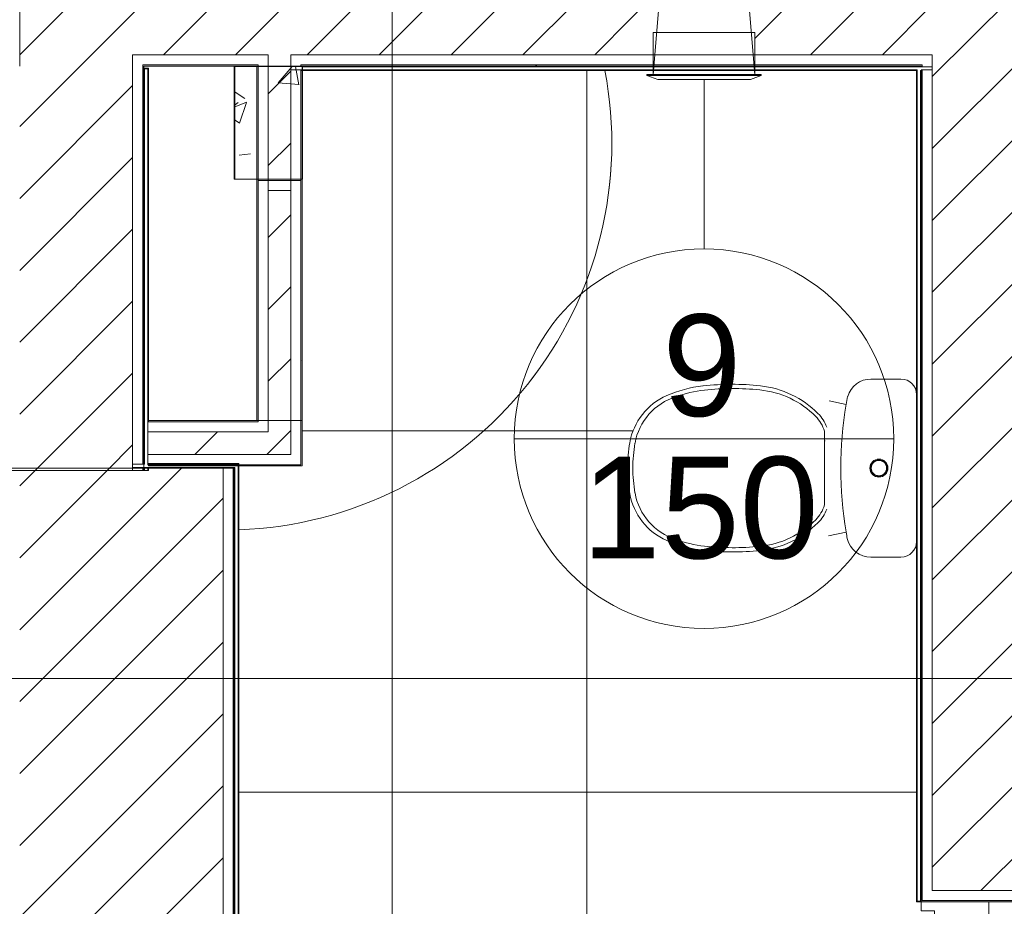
# Model space of a CAD drawing. Header units: metres. Extents: x 3 to 42.2, y -72.9 to -48.7.
# Tile 26 of 189: x 32.7 to 34.9, y -66.9 to -64.9. Entities that reach past the tile are written whole.
import ezdxf

# ---------------------------------------------------------------- set-up
doc = ezdxf.new("R2010")
doc.units = ezdxf.units.M
for name, color, linetype, lineweight in [('A-COLS', 7, 'Continuous', 18), ('A-DOOR', 7, 'Continuous', 18), ('A-FLOR', 7, 'Continuous', 18), ('A-FLOR-PATT', 7, 'Continuous', 18), ('A-WALL', 7, 'Continuous', 18), ('A-WALL-PATT', 7, 'Continuous', 18), ('G-ANNO-SYMB', 7, 'Continuous', 9), ('G-IMPT', 7, 'Continuous', 18), ('M-HVAC-DUCT', 7, 'Continuous', 18), ('P-SANR-FIXT', 7, 'Continuous', 18), ('S-COLS', 7, 'Continuous', 18)]:
    doc.layers.add(name, color=color, linetype=linetype, lineweight=lineweight)
doc.layers.add('A-DETL', color=7, linetype='Continuous', lineweight=18, true_color=0x00a600)
doc.layers.add('M-HVAC-CDFF-IDEN', color=1, linetype='Continuous', lineweight=9, true_color=0xff0000)
doc.styles.add('Arial_2', font='arial.ttf', dxfattribs={"height": 0.225})
pattern_1 = [(50, (21.555, -62.929), (0.546555, -0.047815), [0.05715, -0.62865]), (355, (21.555, -62.929), (-0.105728, 0.573166), [0.04572, -0.50292]), (100.451, (21.601, -62.933), (0.440828, 0.525349), [0.04857, -0.53427]), (46.184, (21.555, -62.776), (0.813237, -0.12613), [0.08573, -0.94298]), (96.636, (21.623, -62.787), (0.71221, 0.742287), [0.07286, -0.80141]), (351.184, (21.555, -62.776), (0.712217, 0.742274), [0.06858, -0.75438]), (21, (21.631, -62.814), (0.454846, -0.306795), [0.05715, -0.62865]), (326, (21.631, -62.814), (0.185405, 0.55256), [0.04572, -0.50292]), (71.451, (21.669, -62.84), (0.64025, 0.245763), [0.04857, -0.53427]), (37.5, (21.555, -62.929), (0.009261, 0.2536672), [0.02515, -0.47168, 0.02515, -0.48539, -0.50482]), (37.5, (21.555, -62.929), (0.009261, 0.2536672), [-1.007, 0.02515, -0.47968]), (7.5, (21.555, -62.929), (0.200456, 0.300546), [0.02515, -0.26594, 0.02515, -0.46025, -0.1924]), (7.5, (21.555, -62.929), (0.200456, 0.300546), [-0.77648, 0.02515, -0.16726]), (327.5, (21.385, -62.929), (0.4067682, -0.0171882), [0.02515, -0.16535, 0.02515, -0.56921, -0.78867]), (327.5, (21.385, -62.929), (0.4067682, -0.0171882), [-0.78486, 0.02515, -0.76352]), (317.5, (21.309, -62.929), (0.444383, 0.0762794), [0.02515, -0.2225, 0.02515, -0.36957, -0.56007]), (317.5, (21.309, -62.929), (0.444383, 0.0762794), [-0.64237, 0.02515, -0.53492])]
pattern_2 = [(45, (21.555, -62.929), (-0.0795495, 0.0795495), [])]
pattern_3 = [(45, (21.555, -62.929), (-0.0795495, 0.0795495), []), (135, (21.555, -62.929), (-0.0795495, -0.0795495), [])]

# ---------------------------------------------------------------- blocks, each defined once
blk = doc.blocks.new('Porta banheiros - P4- BANHEIROS madeira-7688719-1PAV')
at = {"layer": 'A-DOOR', "color": 253, "true_color": 0xaaaaaa}
for p, q in [((-0.4, 1.07), (-0.43, 1.07)), ((-0.43, 1.07), (-0.43, 0.25)), ((-0.4, 0.25), (-0.4, 1.07)), ((-0.435, 0.99), (-0.46, 0.99)), ((-0.43, 0.995), (-0.435, 0.995)), ((-0.435, 0.995), (-0.435, 0.945)), ((-0.4, 0.995), (-0.395, 0.995)), ((-0.395, 0.995), (-0.395, 0.945)), ((-0.395, 0.99), (-0.37, 0.99)), ((-0.455, 0.98), (-0.435, 0.98)), ((-0.435, 0.96), (-0.455, 0.96)), ((-0.375, 0.98), (-0.395, 0.98)), ((-0.395, 0.96), (-0.375, 0.96)), ((-0.51, 0.94), (-0.51, 0.6)), ((-0.485, 0.88), (-0.485, 0.95)), ((-0.465, 0.95), (-0.465, 0.88)), ((-0.46, 0.95), (-0.435, 0.95)), ((-0.435, 0.945), (-0.43, 0.945)), ((-0.395, 0.945), (-0.4, 0.945)), ((-0.37, 0.95), (-0.395, 0.95)), ((-0.365, 0.95), (-0.365, 0.88)), ((-0.345, 0.88), (-0.345, 0.95)), ((-0.32, 0.94), (-0.32, 0.6)), ((-0.465, 0.88), (-0.485, 0.88)), ((-0.47, 0.6), (-0.47, 0.88)), ((-0.365, 0.88), (-0.345, 0.88)), ((-0.36, 0.6), (-0.36, 0.88)), ((-0.435, 0.59), (-0.46, 0.59)), ((-0.43, 0.595), (-0.435, 0.595)), ((-0.435, 0.595), (-0.435, 0.545)), ((-0.4, 0.595), (-0.395, 0.595)), ((-0.395, 0.595), (-0.395, 0.545)), ((-0.395, 0.59), (-0.37, 0.59)), ((-0.46, 0.55), (-0.435, 0.55)), ((-0.435, 0.545), (-0.43, 0.545)), ((-0.395, 0.545), (-0.4, 0.545)), ((-0.37, 0.55), (-0.395, 0.55)), ((-0.45, 0.25), (-0.43, 0.25)), ((-0.43, 0.25), (-0.4, 0.25)), ((-0.43, 0.25), (-0.43, 0.22)), ((0.43, 0.25), (0.45, 0.25)), ((0.43, 0.22), (0.43, 0.25)), ((-0.43, 0.22), (-0.42, 0.22)), ((-0.42, 0.22), (-0.42, 0.1)), ((0.42, 0.1), (0.42, 0.22)), ((0.42, 0.22), (0.43, 0.22)), ((-0.42, 0.1), (-0.45, 0.1)), ((0.45, 0.1), (0.42, 0.1))]:
    blk.add_line(p, q, dxfattribs=at)
for centre, radius, start, end in [((-0.43, 0.25), 0.82, 360, 90), ((-0.46, 0.94), 0.05, 90, 180), ((-0.37, 0.94), 0.05, 360, 90), ((-0.455, 0.95), 0.03, 90, 180), ((-0.455, 0.95), 0.01, 90, 180), ((-0.375, 0.95), 0.03, 0, 90), ((-0.375, 0.95), 0.01, 0, 90), ((-0.46, 0.94), 0.01, 90, 120), ((-0.37, 0.94), 0.01, 60, 90), ((-0.46, 0.6), 0.05, 180, 270), ((-0.46, 0.6), 0.01, 180, 270), ((-0.37, 0.6), 0.05, 270, 360), ((-0.37, 0.6), 0.01, 270, 360)]:
    blk.add_arc(centre, radius, start, end, dxfattribs=at)
blk = doc.blocks.new('Bacia para Caixa Acoplada - P_750_Creme CR37_Acionamento Simples 6lpf-766973-1PAV')
at = {"layer": 'P-SANR-FIXT'}
for p, q in [((34.5564, -65.7348), (34.6226, -65.7348)), ((34.4638, -65.7833), (34.5015, -65.7915)), ((34.6573, -65.7695), (34.6573, -66.0945)), ((34.5014, -66.0735), (34.4626, -66.0819)), ((34.6226, -66.1293), (34.5562, -66.1293))]:
    blk.add_line(p, q, dxfattribs=at)
for radius in [0.02, 0.018, 0.017]:
    blk.add_circle((34.5739, -65.9319), radius, dxfattribs=at)
for centre, radius, start, end in [((34.5564, -65.7885), 0.0537, 89.9862, 163.9106), ((34.6226, -65.7695), 0.0347, 0, 89.9862), ((35.3227, -65.9307), 0.8329, 169.1268, 170.3797), ((35.3375, -65.9327), 0.8479, 170.3584, 189.5344), ((35.3225, -65.9343), 0.8329, 189.6228, 190.6375), ((34.5562, -66.0756), 0.0537, 193.4092, 270.0138), ((34.6226, -66.0945), 0.0347, 270.0138, 0)]:
    blk.add_arc(centre, radius, start, end, dxfattribs=at)
blk = doc.blocks.new('Assento para Bacia Sanitária - Assento para Bacia Sanitária-772276-1PAV')
at = {"layer": 'P-SANR-FIXT'}
for p, q in [((34.4534, -65.8503), (34.4534, -66.0136)), ((34.4547, -65.8714), (34.4534, -65.8714)), ((34.4538, -65.8814), (34.4534, -65.8814)), ((34.4537, -65.9824), (34.4534, -65.9824)), ((34.4546, -65.9924), (34.4534, -65.9924))]:
    blk.add_line(p, q, dxfattribs=at)
for centre, radius, start, end in [((34.2152, -66.0255), 0.2772, 96.3426, 113.5976), ((34.2172, -66.025), 0.2674, 96.3429, 110.2265), ((34.2492, -66.3307), 0.5843, 83.8664, 96.3426), ((34.2511, -66.3299), 0.5741, 84.0902, 96.3429), ((34.2908, -65.9599), 0.202, 44.8437, 84.4892), ((34.2888, -65.9604), 0.2118, 44.8438, 83.835), ((34.1603, -65.8996), 0.1398, 113.5976, 170.1333), ((34.1631, -65.8993), 0.1309, 107.0243, 170.1854), ((34.3794, -65.8718), 0.077, 16.1627, 44.8437), ((34.3775, -65.8723), 0.0868, 20.9969, 44.8437), ((34.3672, -65.9354), 0.3498, 170.1646, 179.4268), ((34.3691, -65.9349), 0.34, 170.1854, 179.4944), ((34.3672, -65.9284), 0.3498, 180.5732, 189.8354), ((34.3691, -65.9289), 0.34, 180.5056, 189.8146), ((34.1603, -65.9642), 0.1398, 189.8667, 246.4024), ((34.1631, -65.9646), 0.1309, 189.8146, 252.9757), ((34.3794, -65.9921), 0.077, 315.1563, 343.8373), ((34.3775, -65.9916), 0.0868, 315.1563, 338.7958), ((34.2908, -65.904), 0.202, 275.5108, 315.1563), ((34.2888, -65.9035), 0.2118, 276.165, 315.1562), ((34.2172, -65.8389), 0.2674, 249.7735, 263.6571), ((34.2152, -65.8384), 0.2772, 246.4024, 263.6574), ((34.2492, -65.5332), 0.5843, 263.6574, 276.1336), ((34.2511, -65.534), 0.5741, 263.6571, 275.9098)]:
    blk.add_arc(centre, radius, start, end, dxfattribs=at)
blk = doc.blocks.new('Bacia para Caixa Acoplada - P_750_Creme CR37_Acionamento Simples 6lpf-V66-1PAV')
at = {"layer": 'P-SANR-FIXT'}
for p, q in [((34.5564, -65.7348), (34.6226, -65.7348)), ((34.5564, -65.7348), (34.6226, -65.7348)), ((34.4638, -65.7833), (34.5015, -65.7915)), ((34.4638, -65.7833), (34.5015, -65.7915)), ((34.6573, -65.7695), (34.6573, -66.0945)), ((34.6573, -65.7695), (34.6573, -66.0945)), ((34.5014, -66.0735), (34.4626, -66.0819)), ((34.5014, -66.0735), (34.4626, -66.0819)), ((34.6226, -66.1293), (34.5562, -66.1293)), ((34.6226, -66.1293), (34.5562, -66.1293))]:
    blk.add_line(p, q, dxfattribs=at)
for radius in [0.02, 0.02, 0.018, 0.018, 0.017, 0.017]:
    blk.add_circle((34.5739, -65.9319), radius, dxfattribs=at)
for centre, radius, start, end in [((34.5564, -65.7885), 0.0537, 89.9862, 163.9106), ((34.5564, -65.7885), 0.0537, 89.9862, 163.9106), ((34.6226, -65.7695), 0.0347, 0, 89.9862), ((34.6226, -65.7695), 0.0347, 0, 89.9862), ((35.3227, -65.9307), 0.8329, 169.1268, 170.3797), ((35.3227, -65.9307), 0.8329, 169.1268, 170.3797), ((35.3375, -65.9327), 0.8479, 170.3584, 189.5344), ((35.3375, -65.9327), 0.8479, 170.3584, 189.5344), ((35.3225, -65.9343), 0.8329, 189.6228, 190.6375), ((35.3225, -65.9343), 0.8329, 189.6228, 190.6375), ((34.5562, -66.0756), 0.0537, 193.4092, 270.0138), ((34.5562, -66.0756), 0.0537, 193.4092, 270.0138), ((34.6226, -66.0945), 0.0347, 270.0138, 0), ((34.6226, -66.0945), 0.0347, 270.0138, 0)]:
    blk.add_arc(centre, radius, start, end, dxfattribs=at)
blk = doc.blocks.new('Assento para Bacia Sanitária - Assento para Bacia Sanitária-V67-1PAV')
at = {"layer": 'P-SANR-FIXT'}
for p, q in [((34.4534, -65.8503), (34.4534, -66.0136)), ((34.4534, -65.8503), (34.4534, -66.0136)), ((34.4547, -65.8714), (34.4534, -65.8714)), ((34.4547, -65.8714), (34.4534, -65.8714)), ((34.4538, -65.8814), (34.4534, -65.8814)), ((34.4538, -65.8814), (34.4534, -65.8814)), ((34.4537, -65.9824), (34.4534, -65.9824)), ((34.4537, -65.9824), (34.4534, -65.9824)), ((34.4546, -65.9924), (34.4534, -65.9924)), ((34.4546, -65.9924), (34.4534, -65.9924))]:
    blk.add_line(p, q, dxfattribs=at)
for centre, radius, start, end in [((34.2152, -66.0255), 0.2772, 96.3426, 113.5976), ((34.2152, -66.0255), 0.2772, 96.3426, 113.5976), ((34.2172, -66.025), 0.2674, 96.3429, 110.2265), ((34.2172, -66.025), 0.2674, 96.3429, 110.2265), ((34.2492, -66.3307), 0.5843, 83.8664, 96.3426), ((34.2492, -66.3307), 0.5843, 83.8664, 96.3426), ((34.2511, -66.3299), 0.5741, 84.0902, 96.3429), ((34.2511, -66.3299), 0.5741, 84.0902, 96.3429), ((34.2908, -65.9599), 0.202, 44.8437, 84.4892), ((34.2908, -65.9599), 0.202, 44.8437, 84.4892), ((34.2888, -65.9604), 0.2118, 44.8438, 83.835), ((34.2888, -65.9604), 0.2118, 44.8438, 83.835), ((34.1603, -65.8996), 0.1398, 113.5976, 170.1333), ((34.1603, -65.8996), 0.1398, 113.5976, 170.1333), ((34.1631, -65.8993), 0.1309, 107.0243, 170.1854), ((34.1631, -65.8993), 0.1309, 107.0243, 170.1854), ((34.3794, -65.8718), 0.077, 16.1627, 44.8437), ((34.3794, -65.8718), 0.077, 16.1627, 44.8437), ((34.3775, -65.8723), 0.0868, 20.9969, 44.8437), ((34.3775, -65.8723), 0.0868, 20.9969, 44.8437), ((34.3672, -65.9354), 0.3498, 170.1646, 179.4268), ((34.3672, -65.9354), 0.3498, 170.1646, 179.4268), ((34.3691, -65.9349), 0.34, 170.1854, 179.4944), ((34.3691, -65.9349), 0.34, 170.1854, 179.4944), ((34.3672, -65.9284), 0.3498, 180.5732, 189.8354), ((34.3672, -65.9284), 0.3498, 180.5732, 189.8354), ((34.3691, -65.9289), 0.34, 180.5056, 189.8146), ((34.3691, -65.9289), 0.34, 180.5056, 189.8146), ((34.1603, -65.9642), 0.1398, 189.8667, 246.4024), ((34.1603, -65.9642), 0.1398, 189.8667, 246.4024), ((34.1631, -65.9646), 0.1309, 189.8146, 252.9757), ((34.1631, -65.9646), 0.1309, 189.8146, 252.9757), ((34.3794, -65.9921), 0.077, 315.1563, 343.8373), ((34.3794, -65.9921), 0.077, 315.1563, 343.8373), ((34.3775, -65.9916), 0.0868, 315.1563, 338.7958), ((34.3775, -65.9916), 0.0868, 315.1563, 338.7958), ((34.2908, -65.904), 0.202, 275.5108, 315.1563), ((34.2908, -65.904), 0.202, 275.5108, 315.1563), ((34.2888, -65.9035), 0.2118, 276.165, 315.1562), ((34.2888, -65.9035), 0.2118, 276.165, 315.1562), ((34.2172, -65.8389), 0.2674, 249.7735, 263.6571), ((34.2172, -65.8389), 0.2674, 249.7735, 263.6571), ((34.2152, -65.8384), 0.2772, 246.4024, 263.6574), ((34.2152, -65.8384), 0.2772, 246.4024, 263.6574), ((34.2492, -65.5332), 0.5843, 263.6574, 276.1336), ((34.2492, -65.5332), 0.5843, 263.6574, 276.1336), ((34.2511, -65.534), 0.5741, 263.6571, 275.9098), ((34.2511, -65.534), 0.5741, 263.6571, 275.9098)]:
    blk.add_arc(centre, radius, start, end, dxfattribs=at)
blk = doc.blocks.new('4 GRE - ESCOLA DE CINEMA E AUDIOVISUAL CINE REX R07_rvt-1-1PAV')
at = {"layer": 'A-FLOR-PATT', "true_color": 0xcbcbcb}
h = blk.add_hatch(dxfattribs=at)
h.set_pattern_fill('FP_20', color=9, style=0, pattern_type=2)
h.set_pattern_definition([(0, (33.927, -65.85), (0, 0.8), []), (90, (33.927, -65.85), (-0.8, 5e-17), [])])
h.paths.add_polyline_path([(33.1573, -66.068), (33.246, -66.0607), (33.3431, -66.0413), (33.4373, -66.0107), (33.5274, -65.9695), (33.612, -65.9182), (33.6902, -65.8575), (33.7609, -65.7881), (33.823, -65.711), (33.8759, -65.6273), (33.9187, -65.538), (33.9509, -65.4444), (33.9721, -65.3476), (33.982, -65.2491), (33.9804, -65.1501), (33.9675, -65.0519), (33.2986, -65.0527), (33.2986, -65.292), (33.2973, -65.2926), (33.2973, -65.9269), (33.1573, -65.9269), (33.1573, -65.9304), (33.1558, -65.9304), (33.1558, -65.9319), (33.1573, -65.9319), (33.1573, -66.0607)])
h.paths.add_polyline_path([(33.1473, -65.9319), (33.1488, -65.9319), (33.1488, -65.9304)])
h = blk.add_hatch(dxfattribs=at)
h.set_pattern_fill('FP_7', color=9, style=0, pattern_type=2)
h.set_pattern_definition([(270, (33.927, -66.65), (0.8, 5e-17), []), (0, (33.927, -66.65), (0, 0.8), [])])
h.paths.add_polyline_path([(33.1558, -67.9426), (34.6671, -67.9419), (34.6663, -67.9404), (34.6658, -67.9404), (34.6658, -67.9419), (34.6588, -67.9419), (34.6588, -67.9404), (34.6573, -67.9404), (34.6573, -67.9419), (33.1488, -67.9426)])
h.paths.add_polyline_path([(34.6573, -67.9334), (34.6588, -67.9334), (34.6573, -67.9319)])
h.paths.add_polyline_path([(34.6573, -65.0519), (34.6588, -65.0519), (34.6588, -65.0504)])
h.paths.add_polyline_path([(34.4448, -67.9319), (34.6573, -67.9319), (34.6573, -67.7919), (34.6588, -67.7934), (34.6588, -67.7919), (34.6671, -67.7919), (34.6671, -66.8919), (34.6588, -66.8919), (34.6588, -66.8904), (34.6573, -66.8919), (34.6573, -66.0945), (34.6562, -66.1035), (34.6527, -66.1119), (34.6472, -66.1191), (34.64, -66.1246), (34.6316, -66.1281), (34.6226, -66.1293), (34.5562, -66.1293), (34.5443, -66.128), (34.5331, -66.1241), (34.5229, -66.1177), (34.5144, -66.1094), (34.508, -66.0993), (34.504, -66.0881), (34.5014, -66.0735), (34.3106, -66.1141), (34.2862, -66.1178), (34.2218, -66.1195), (34.1579, -66.1105), (34.0964, -66.0911), (34.0813, -66.0821), (34.068, -66.0705), (34.0566, -66.0568), (34.0503, -66.0506), (34.0325, -66.0211), (34.0225, -65.9882), (34.0188, -65.9602), (34.0174, -65.9319), (34.0202, -65.8935), (34.0225, -65.8757), (34.0325, -65.8428), (34.0503, -65.8133), (34.0795, -65.7843), (34.0964, -65.7739), (34.1092, -65.7698), (34.1436, -65.7578), (34.1887, -65.7498), (34.1923, -65.7496), (34.2218, -65.7455), (34.2862, -65.7472), (34.2995, -65.7492), (34.3126, -65.75), (34.4604, -65.7826), (34.5015, -65.7915), (34.5048, -65.7736), (34.512, -65.7587), (34.5188, -65.75), (34.5299, -65.7417), (34.5427, -65.7365), (34.5564, -65.7348), (34.6226, -65.7348), (34.6316, -65.736), (34.64, -65.7394), (34.6472, -65.7449), (34.6527, -65.7521), (34.6562, -65.7605), (34.6573, -65.7695), (34.6573, -65.0519), (34.2994, -65.0519), (34.2994, -65.0608), (34.3134, -65.0608), (34.3134, -65.0628), (34.2894, -65.0718), (34.0844, -65.0718), (34.0604, -65.0628), (34.0604, -65.0608), (34.0744, -65.0608), (34.0744, -65.0519), (33.9669, -65.0519), (33.9797, -65.1406), (33.9823, -65.2403), (33.9734, -65.3396), (33.9529, -65.4372), (33.9212, -65.5317), (33.8788, -65.6219), (33.8262, -65.7066), (33.7641, -65.7846), (33.6933, -65.8548), (33.6148, -65.9163), (33.5298, -65.9683), (33.4392, -66.01), (33.3444, -66.0409), (33.2467, -66.0606), (33.1573, -66.068), (33.1573, -67.0919), (33.6127, -67.0919), (33.6127, -67.9319), (34.1366, -67.9319)])
h.paths.add_polyline_path([(33.4446, -67.3102), (33.4443, -67.3099), (33.4443, -67.31)])
h.paths.add_polyline_path([(33.4131, -67.2963), (33.4126, -67.2961), (33.4126, -67.2962)])
h.paths.add_polyline_path([(34.6658, -65.0519), (34.6671, -65.0519), (34.6671, -65.0504), (34.6658, -65.0504)])
at = {"layer": 'A-WALL-PATT', "true_color": 0xd4d4d4}
h = blk.add_hatch(dxfattribs=at)
h.set_pattern_fill('FP_1', color=254, style=0, pattern_type=2)
h.set_pattern_definition(pattern_1)
h.paths.add_polyline_path([(35.0073, -68.4419), (35.0073, -68.4394), (34.6696, -68.4394), (34.6696, -67.7944), (34.9171, -67.7944), (34.9171, -67.7919), (34.6671, -67.7919), (34.6671, -68.4419), (34.753, -68.4419)])
h.paths.add_polyline_path([(34.753, -66.8919), (34.9171, -66.8919), (34.9171, -66.8894), (34.6696, -66.8894), (34.6696, -65.0519), (34.6671, -65.0519), (34.6671, -66.8919)])
h.paths.add_polyline_path([(34.6671, -65.0434), (34.6696, -65.0434), (34.6696, -65.0394), (34.6671, -65.0394), (34.6671, -65.0419)])
h.paths.add_polyline_path([(34.6696, -64.7444), (34.6694, -64.2554), (34.6671, -64.2554), (34.6671, -64.7444)])
h.paths.add_polyline_path([(34.6696, -64.0554), (34.6696, -59.1352), (34.6671, -59.1352), (34.6671, -64.0554), (34.6693, -64.0554)])
h.paths.add_polyline_path([(34.6696, -58.0394), (34.6671, -58.0394), (34.6671, -58.0415)])
h.paths.add_polyline_path([(34.6671, -58.8352), (34.6696, -58.8352), (34.6696, -58.0394), (34.6671, -58.0419)])
h.paths.add_polyline_path([(34.6671, -57.744), (34.6696, -57.744), (34.6671, -57.7419)])
h.paths.add_polyline_path([(34.6696, -57.744), (34.6696, -54.839), (34.6671, -54.839), (34.6671, -57.7415)])
h.paths.add_polyline_path([(34.6696, -54.344), (34.6696, -54.2019), (34.6671, -54.2019), (34.6671, -54.344)])
h = blk.add_hatch(dxfattribs=at)
h.set_pattern_fill('FP_2', color=254, style=0, pattern_type=2)
h.set_pattern_definition(pattern_2)
h.paths.add_polyline_path([(34.6921, -68.4169), (35.0073, -68.4169), (35.0073, -68.1426), (35.1421, -68.1426), (35.1421, -67.8169), (34.6921, -67.8169), (34.6921, -68.0761)])
h.paths.add_polyline_path([(34.6921, -66.8669), (35.1421, -66.8669), (35.1421, -64.2554), (34.6921, -64.2554), (34.6921, -66.5312)])
h.paths.add_polyline_path([(34.6921, -64.0554), (35.1421, -64.0554), (35.1421, -59.1352), (34.6921, -59.1352), (34.6921, -61.1238)])
h.paths.add_polyline_path([(34.753, -58.8352), (35.1421, -58.8352), (35.1421, -57.7855), (34.9073, -57.7855), (34.9073, -57.5855), (35.1421, -57.5855), (35.1421, -54.2019), (34.6921, -54.2019), (34.6921, -58.8352)])
h = blk.add_hatch(dxfattribs=at)
h.set_pattern_fill('FP_2', color=254, style=0, pattern_type=2)
h.set_pattern_definition(pattern_2)
h.paths.add_polyline_path([(33.9825, -65.0169), (34.0273, -65.0169), (34.0273, -64.7669), (32.6723, -64.7669), (32.6723, -65.0169), (33.8283, -65.0169)])
h = blk.add_hatch(dxfattribs=at)
h.set_pattern_fill('FP_2', color=254, style=0, pattern_type=2)
h.set_pattern_definition(pattern_2)
h.paths.add_polyline_path([(34.6921, -65.0169), (34.6921, -64.7669), (34.2869, -64.7669), (34.2869, -64.9108), (34.2916, -64.9678), (34.2994, -64.9678), (34.2994, -65.0169), (34.6696, -65.0169)])
h.paths.add_polyline_path([(34.0595, -65.0169), (34.0744, -65.0169), (34.0744, -64.9678), (34.0821, -64.9678), (34.0869, -64.9108), (34.0869, -64.7669), (34.0273, -64.7669), (34.0273, -65.0169)])
h = blk.add_hatch(dxfattribs=at)
h.set_pattern_fill('FP_2', color=254, style=0, pattern_type=2)
h.set_pattern_definition(pattern_2)
h.paths.add_polyline_path([(32.9037, -65.9369), (32.9223, -65.9369), (32.9223, -65.0169), (32.6723, -65.0169), (32.6723, -65.9369)])
h = blk.add_hatch(dxfattribs=at)
h.set_pattern_fill('FP_2', color=254, style=0, pattern_type=2)
h.set_pattern_definition(pattern_2)
h.paths.add_polyline_path([(33.2723, -65.8519), (33.2723, -65.0169), (33.2223, -65.0169), (33.2223, -65.8519)])
h = blk.add_hatch(dxfattribs=at)
h.set_pattern_fill('FP_1', color=254, style=0, pattern_type=2)
h.set_pattern_definition(pattern_1)
h.paths.add_polyline_path([(32.9448, -65.0419), (33.1998, -65.0419), (33.1998, -65.0394), (32.9448, -65.0394)])
h.paths.add_polyline_path([(34.0273, -65.0419), (34.0273, -65.0394), (33.2948, -65.0394), (33.2948, -65.0419), (33.9825, -65.0419)])
h = blk.add_hatch(dxfattribs=at)
h.set_pattern_fill('FP_1', color=254, style=0, pattern_type=2)
h.set_pattern_definition(pattern_1)
h.paths.add_polyline_path([(32.9473, -65.9369), (32.9473, -65.9319), (32.9448, -65.9319), (32.9448, -65.9369)])
h.paths.add_polyline_path([(32.9473, -65.9234), (32.9473, -65.0419), (32.9448, -65.0419), (32.9448, -65.9234)])
at = {"layer": 'A-WALL-PATT', "true_color": 0xaaaaaa}
h = blk.add_hatch(dxfattribs=at)
h.set_pattern_fill('FP_24', color=253, style=0, pattern_type=2)
h.set_pattern_definition(pattern_3)
h.paths.add_polyline_path([(34.6671, -65.0434), (34.6671, -65.0419), (34.2994, -65.0419), (34.2994, -65.0434), (34.5989, -65.0434)])
h.paths.add_polyline_path([(33.8283, -65.0434), (34.0744, -65.0434), (34.0744, -65.0419), (33.2973, -65.0419), (33.2973, -65.0434), (33.5201, -65.0434)])
h = blk.add_hatch(dxfattribs=at)
h.set_pattern_fill('FP_24', color=253, style=0, pattern_type=2)
h.set_pattern_definition(pattern_3)
h.paths.add_polyline_path([(32.9488, -65.9369), (32.9488, -65.9319), (32.9473, -65.9319), (32.9473, -65.9369)])
h.paths.add_polyline_path([(32.9473, -65.9234), (32.9488, -65.9234), (32.9488, -65.0484), (32.9473, -65.0484), (32.9473, -65.8552)])
h = blk.add_hatch(dxfattribs=at)
h.set_pattern_fill('FP_24', color=253, style=0, pattern_type=2)
h.set_pattern_definition(pattern_3)
h.paths.add_polyline_path([(32.9573, -65.9369), (32.9573, -65.9319), (32.9558, -65.9319), (32.9558, -65.9369)])
h.paths.add_polyline_path([(32.9558, -65.0484), (32.9558, -65.0469), (32.9488, -65.0469), (32.9488, -65.0484)])
h.paths.add_polyline_path([(32.9573, -65.8294), (32.9573, -65.0469), (32.9558, -65.0484), (32.9558, -65.8294)])
h = blk.add_hatch(dxfattribs=at)
h.set_pattern_fill('FP_24', color=253, style=0, pattern_type=2)
h.set_pattern_definition(pattern_3)
h.paths.add_polyline_path([(34.6671, -65.0519), (34.6696, -65.0519), (34.6696, -65.0504), (34.6671, -65.0504)])
h.paths.add_polyline_path([(33.2973, -65.0519), (34.0744, -65.0513), (34.0744, -65.0504), (33.2948, -65.0504), (33.2948, -65.0519)])
h.paths.add_polyline_path([(34.6573, -65.0519), (34.6588, -65.0504), (34.2994, -65.0504), (34.2994, -65.0519), (34.5989, -65.0519)])
at = {"layer": 'A-WALL-PATT', "true_color": 0xd4d4d4}
h = blk.add_hatch(dxfattribs=at)
h.set_pattern_fill('FP_1', color=254, style=0, pattern_type=2)
h.set_pattern_definition(pattern_1)
h.paths.add_polyline_path([(33.2973, -65.9244), (33.2973, -65.0519), (33.2948, -65.0519), (33.2948, -65.9244)])
at = {"layer": 'A-WALL-PATT', "true_color": 0xaaaaaa}
h = blk.add_hatch(dxfattribs=at)
h.set_pattern_fill('FP_24', color=253, style=0, pattern_type=2)
h.set_pattern_definition(pattern_3)
h.paths.add_polyline_path([(34.6588, -67.7934), (34.6671, -67.7934), (34.6671, -67.7919), (34.6588, -67.7919)])
h.paths.add_polyline_path([(34.6588, -67.9334), (34.6588, -67.7934), (34.6573, -67.7919), (34.6573, -67.9319)])
h.paths.add_polyline_path([(34.6671, -66.8919), (34.6671, -66.8904), (34.6588, -66.8904), (34.6588, -66.8919)])
h.paths.add_polyline_path([(34.6573, -66.8919), (34.6588, -66.8904), (34.6588, -65.0519), (34.6573, -65.0519), (34.6573, -66.5312)])
h = blk.add_hatch(dxfattribs=at)
h.set_pattern_fill('FP_24', color=253, style=0, pattern_type=2)
h.set_pattern_definition(pattern_3)
h.paths.add_polyline_path([(34.6658, -67.9404), (34.6671, -67.9404), (34.6671, -67.7934), (34.6658, -67.7934), (34.6658, -67.883)])
h.paths.add_polyline_path([(34.6671, -66.8904), (34.6671, -65.0519), (34.6658, -65.0519), (34.6658, -66.8904)])
at = {"layer": 'A-WALL-PATT', "true_color": 0xd4d4d4}
h = blk.add_hatch(dxfattribs=at)
h.set_pattern_fill('FP_1', color=254, style=0, pattern_type=2)
h.set_pattern_definition(pattern_1)
h.paths.add_polyline_path([(33.2948, -65.8269), (33.2973, -65.8269), (33.2973, -65.2926), (33.2948, -65.2926), (33.2948, -65.7587)])
h = blk.add_hatch(dxfattribs=at)
h.set_pattern_fill('FP_2', color=254, style=0, pattern_type=2)
h.set_pattern_definition(pattern_2)
h.paths.add_polyline_path([(33.2723, -65.8269), (33.2723, -65.3176), (33.2223, -65.3176), (33.2223, -65.8269)])
h = blk.add_hatch(dxfattribs=at)
h.set_pattern_fill('FP_2', color=254, style=0, pattern_type=2)
h.set_pattern_definition(pattern_2)
h.paths.add_polyline_path([(32.9558, -65.9019), (33.2723, -65.9019), (33.2723, -65.8519), (32.9558, -65.8519), (32.9558, -65.8552)])
h = blk.add_hatch(dxfattribs=at)
h.set_pattern_fill('FP_2', color=254, style=0, pattern_type=2)
h.set_pattern_definition(pattern_2)
h.paths.add_polyline_path([(33.0578, -67.9676), (33.1223, -67.9676), (33.1223, -65.9319), (32.6723, -65.9319), (32.6723, -67.9676), (32.9448, -67.9676)])
at = {"layer": 'A-WALL-PATT', "true_color": 0xaaaaaa}
h = blk.add_hatch(dxfattribs=at)
h.set_pattern_fill('FP_24', color=253, style=0, pattern_type=2)
h.set_pattern_definition(pattern_3)
h.paths.add_polyline_path([(32.9448, -65.9304), (32.9448, -65.9319), (32.9473, -65.9319)])
h.paths.add_polyline_path([(32.9573, -65.9304), (32.9448, -65.9304), (32.9488, -65.9319), (32.9558, -65.9319)])
h.paths.add_polyline_path([(33.1448, -65.9319), (33.1473, -65.9319), (33.1488, -65.9304), (32.9573, -65.9304), (32.9573, -65.9319), (33.1223, -65.9319)])
h = blk.add_hatch(dxfattribs=at)
h.set_pattern_fill('FP_24', color=253, style=0, pattern_type=2)
h.set_pattern_definition(pattern_3)
h.paths.add_polyline_path([(33.0578, -65.9234), (33.1558, -65.9234), (33.1558, -65.9219), (32.9573, -65.9219), (32.9573, -65.9234)])
at = {"layer": 'A-WALL-PATT', "true_color": 0xd4d4d4}
h = blk.add_hatch(dxfattribs=at)
h.set_pattern_fill('FP_1', color=254, style=0, pattern_type=2)
h.set_pattern_definition(pattern_1)
h.paths.add_polyline_path([(33.1448, -67.9426), (33.1473, -67.9426), (33.1473, -65.9319), (33.1448, -65.9319), (33.1448, -67.883)])
at = {"layer": 'A-WALL-PATT', "true_color": 0xaaaaaa}
h = blk.add_hatch(dxfattribs=at)
h.set_pattern_fill('FP_24', color=253, style=0, pattern_type=2)
h.set_pattern_definition(pattern_3)
h.paths.add_polyline_path([(33.1488, -67.9404), (33.1488, -65.9319), (33.1473, -65.9319), (33.1473, -67.9404)])
h = blk.add_hatch(dxfattribs=at)
h.set_pattern_fill('FP_24', color=253, style=0, pattern_type=2)
h.set_pattern_definition(pattern_3)
h.paths.add_polyline_path([(33.1558, -67.9334), (33.1573, -67.9319), (33.1573, -65.9319), (33.1558, -65.9319), (33.1558, -67.883)])
h.paths.add_polyline_path([(33.1558, -65.9304), (33.1573, -65.9304), (33.1573, -65.9234), (33.1558, -65.9234)])
at = {"layer": 'A-WALL-PATT', "true_color": 0xd4d4d4}
h = blk.add_hatch(dxfattribs=at)
h.set_pattern_fill('FP_2', color=254, style=0, pattern_type=2)
h.set_pattern_definition(pattern_2)
h.paths.add_polyline_path([(30.8581, -66.8873), (32.6723, -66.8873), (32.6723, -66.8173), (30.8356, -66.8173), (30.8356, -66.8873)])
at = {"layer": 'S-COLS', "true_color": 0xaaaaaa}
h = blk.add_hatch(dxfattribs=at)
h.set_pattern_fill('FP_1', color=253, style=0, pattern_type=2)
h.set_pattern_definition(pattern_1)
h.paths.add_polyline_path([(33.2973, -65.2926), (33.2973, -65.0426), (33.1473, -65.0426), (33.1473, -65.2926), (33.2119, -65.2926)])
at = {"layer": 'A-FLOR', "color": 253, "true_color": 0xaaaaaa}
for end in [10.8556, 10.8499]:
    blk.add_arc((33.1268, -65.2131), 0.856, 272.0498, end, dxfattribs=at)
at = {"layer": 'A-WALL', "color": 253, "true_color": 0xaaaaaa}
for p, q in [((32.6723, -65.0169), (32.6723, -64.7669)), ((32.6723, -65.0419), (32.6723, -65.0169)), ((32.9223, -65.0169), (33.2223, -65.0169)), ((32.9223, -65.0394), (32.9223, -65.0169)), ((33.2223, -65.0394), (33.2223, -65.0169)), ((33.2723, -65.0169), (34.0273, -65.0169)), ((33.2723, -65.0394), (33.2723, -65.0169)), ((34.6671, -65.0169), (34.0273, -65.0169)), ((34.6696, -65.0169), (34.6671, -65.0169)), ((34.6921, -65.0169), (34.6696, -65.0169)), ((34.6921, -65.0169), (34.6921, -65.0434)), ((32.9223, -65.0419), (32.9223, -65.0394)), ((32.9223, -65.0419), (32.9223, -65.9234)), ((32.9448, -65.0394), (33.1998, -65.0394)), ((32.9448, -65.0419), (32.9448, -65.0394)), ((32.9448, -65.0419), (32.9448, -65.9234)), ((32.9473, -65.0419), (33.1973, -65.0419)), ((32.9473, -65.9369), (32.9473, -65.0419)), ((33.1973, -65.0419), (33.1973, -65.8269)), ((33.1998, -65.0419), (33.1998, -65.0394)), ((33.1998, -65.8269), (33.1998, -65.0419)), ((33.2223, -65.0419), (33.2223, -65.0394)), ((33.2223, -65.8269), (33.2223, -65.0419)), ((33.2723, -65.0419), (33.2723, -65.0394)), ((33.2723, -65.0434), (33.2723, -65.0419)), ((33.2723, -65.0434), (33.2723, -65.0419)), ((33.2723, -65.0504), (33.2723, -65.0434)), ((33.2723, -65.0504), (33.2723, -65.0434)), ((33.2948, -65.0394), (34.0273, -65.0394)), ((33.2948, -65.0419), (33.2948, -65.0394)), ((33.2973, -65.0419), (34.0273, -65.0419)), ((34.6671, -65.0419), (33.2973, -65.0419)), ((33.2973, -65.0434), (33.2973, -65.0419)), ((34.6671, -65.0434), (33.2973, -65.0434)), ((34.6671, -65.0394), (34.0273, -65.0394)), ((34.0273, -65.0419), (34.6671, -65.0419)), ((34.6696, -65.0394), (34.6671, -65.0394)), ((34.6671, -65.0434), (34.6671, -65.0419)), ((34.6696, -65.0434), (34.6671, -65.0434)), ((34.6696, -65.0394), (34.6696, -65.0434)), ((34.6921, -65.0434), (34.6696, -65.0434)), ((34.6921, -65.0434), (34.6921, -65.0504)), ((34.6921, -65.0434), (34.6921, -65.0504)), ((32.9473, -65.0469), (32.9473, -65.9369)), ((32.9488, -65.0469), (32.9473, -65.0469)), ((32.9488, -65.0469), (32.9473, -65.0469)), ((32.9473, -65.0469), (32.9473, -65.0484)), ((32.9488, -65.0484), (32.9473, -65.0484)), ((32.9558, -65.0469), (32.9488, -65.0469)), ((32.9488, -65.0484), (32.9488, -65.0469)), ((32.9488, -65.9234), (32.9488, -65.0484)), ((32.9558, -65.0484), (32.9488, -65.0484)), ((32.9573, -65.0469), (32.9558, -65.0469)), ((32.9558, -65.8294), (32.9558, -65.0484)), ((32.9573, -65.8269), (32.9573, -65.0469)), ((33.2948, -65.0504), (33.2723, -65.0504)), ((33.2723, -65.8269), (33.2723, -65.0504)), ((33.2973, -65.0504), (33.2948, -65.0504)), ((33.2948, -65.0519), (33.2948, -65.0504)), ((33.2948, -65.0519), (33.2948, -65.0504)), ((33.2973, -65.0519), (33.2948, -65.0519)), ((33.2948, -65.8269), (33.2948, -65.0519)), ((34.6588, -65.0504), (33.2973, -65.0504)), ((33.2973, -65.0519), (34.6573, -65.0519)), ((33.2973, -65.8269), (33.2973, -65.0519)), ((34.6573, -65.0519), (34.6573, -66.8919)), ((34.6588, -65.0504), (34.6588, -65.0519)), ((34.6588, -66.8904), (34.6588, -65.0519)), ((34.6671, -65.0519), (34.6658, -65.0519)), ((34.6658, -66.8904), (34.6658, -65.0519)), ((34.6696, -65.0504), (34.6671, -65.0504)), ((34.6671, -65.0519), (34.6671, -66.8904)), ((34.6696, -65.0519), (34.6671, -65.0519)), ((34.6671, -66.8904), (34.6671, -65.0519)), ((34.6696, -65.0504), (34.6696, -65.0519)), ((34.6696, -65.0504), (34.6696, -65.0519)), ((34.6921, -65.0504), (34.6696, -65.0504)), ((34.6696, -65.0519), (34.6696, -66.8894)), ((34.6921, -65.0504), (34.6921, -66.8669)), ((33.1973, -65.2926), (33.1973, -65.8269)), ((33.1998, -65.2926), (33.1973, -65.2926)), ((33.2948, -65.2926), (33.1998, -65.2926)), ((33.1998, -65.8269), (33.1998, -65.2951)), ((33.2223, -65.2951), (33.1998, -65.2951)), ((33.2723, -65.2951), (33.2223, -65.2951)), ((33.2948, -65.2951), (33.2723, -65.2951)), ((33.2973, -65.2926), (33.2948, -65.2926)), ((33.2948, -65.8269), (33.2948, -65.2951)), ((33.2973, -65.8269), (33.2973, -65.2926)), ((33.2223, -65.8269), (33.2223, -65.3176)), ((33.2723, -65.3176), (33.2223, -65.3176)), ((33.2723, -65.8269), (33.2723, -65.3176)), ((32.9558, -65.8519), (32.9558, -65.8294)), ((32.9573, -65.8294), (32.9558, -65.8294)), ((32.9558, -65.8519), (32.9558, -65.8294)), ((33.1973, -65.8269), (32.9573, -65.8269)), ((32.9573, -65.8269), (32.9573, -65.8294)), ((33.1998, -65.8294), (32.9573, -65.8294)), ((33.1973, -65.8269), (33.2973, -65.8269)), ((33.1998, -65.8269), (33.1998, -65.8294)), ((33.2223, -65.8269), (33.2223, -65.8294)), ((33.2223, -65.8294), (33.2223, -65.8519)), ((33.2723, -65.8269), (33.2723, -65.8519)), ((33.2948, -65.8269), (33.2948, -65.9019)), ((33.2973, -65.9244), (33.2973, -65.8269)), ((32.9558, -65.9019), (32.9558, -65.8519)), ((32.9573, -65.8519), (32.9558, -65.8519)), ((32.9558, -65.9019), (32.9558, -65.8519)), ((33.2223, -65.8519), (32.9573, -65.8519)), ((33.2723, -65.8519), (33.2723, -65.9019)), ((32.9558, -65.9234), (32.9558, -65.9019)), ((32.9573, -65.9019), (32.9558, -65.9019)), ((32.9558, -65.9244), (32.9558, -65.9019)), ((33.2723, -65.9019), (32.9573, -65.9019)), ((33.2948, -65.9019), (33.2948, -65.9244)), ((32.9573, -65.9319), (32.6473, -65.9319)), ((32.6473, -65.9369), (32.9473, -65.9369)), ((32.9223, -65.9234), (32.9223, -65.9304)), ((32.9223, -65.9234), (32.9448, -65.9234)), ((32.9223, -65.9304), (32.9223, -65.9234)), ((32.9223, -65.9304), (32.9223, -65.9369)), ((32.9223, -65.9304), (32.9448, -65.9304)), ((32.9448, -65.9234), (32.9473, -65.9234)), ((32.9448, -65.9304), (32.9448, -65.9319)), ((32.9448, -65.9319), (32.9448, -65.9304)), ((32.9448, -65.9304), (32.9573, -65.9304)), ((32.9448, -65.9319), (32.9448, -65.9369)), ((32.9448, -65.9319), (32.9473, -65.9319)), ((32.9473, -65.9234), (32.9488, -65.9234)), ((32.9473, -65.9319), (32.9488, -65.9319)), ((32.9473, -65.9369), (32.9573, -65.9369)), ((32.9488, -65.9319), (32.9558, -65.9319)), ((32.9488, -65.9369), (32.9488, -65.9319)), ((32.9558, -65.9234), (32.9573, -65.9234)), ((32.9573, -65.9244), (32.9558, -65.9244)), ((32.9558, -65.9319), (32.9573, -65.9319)), ((32.9558, -65.9369), (32.9558, -65.9319)), ((33.1573, -65.9219), (32.9573, -65.9219)), ((32.9573, -65.9219), (32.9573, -65.9234)), ((33.1558, -65.9234), (32.9573, -65.9234)), ((33.2948, -65.9244), (32.9573, -65.9244)), ((32.9573, -65.9244), (32.9573, -65.9269)), ((32.9573, -65.9269), (33.2973, -65.9269)), ((33.1488, -65.9304), (32.9573, -65.9304)), ((33.1223, -65.9319), (32.9573, -65.9319)), ((32.9573, -65.9319), (33.1223, -65.9319)), ((32.9573, -65.9369), (32.9573, -65.9319)), ((33.1448, -65.9319), (33.1223, -65.9319)), ((33.1223, -65.9319), (33.1223, -67.9426)), ((33.1223, -65.9319), (33.1448, -65.9319)), ((33.1473, -65.9319), (33.1448, -65.9319)), ((33.1448, -65.9319), (33.1448, -67.9426)), ((33.1448, -65.9319), (33.1473, -65.9319)), ((33.1473, -67.9426), (33.1473, -65.9319)), ((33.1473, -65.9319), (33.1473, -67.9419)), ((33.1488, -65.9304), (33.1488, -65.9319)), ((33.1488, -67.9404), (33.1488, -65.9319)), ((33.1573, -65.9219), (33.1558, -65.9219)), ((33.1558, -65.9219), (33.1558, -65.9234)), ((33.1558, -65.9234), (33.1558, -65.9304)), ((33.1573, -65.9234), (33.1558, -65.9234)), ((33.1558, -65.9304), (33.1558, -65.9319)), ((33.1558, -65.9304), (33.1573, -65.9304)), ((33.1558, -67.9334), (33.1558, -65.9319)), ((33.1573, -65.9234), (33.1573, -65.9219)), ((33.1573, -65.9319), (33.1573, -65.9219)), ((33.1573, -65.9319), (33.1573, -65.9304)), ((33.1573, -67.9319), (33.1573, -65.9319)), ((33.2973, -65.9269), (33.2973, -65.9244)), ((34.6921, -66.8669), (34.9171, -66.8669)), ((34.6573, -66.8919), (34.6588, -66.8919)), ((34.6671, -66.8904), (34.6588, -66.8904)), ((34.6588, -66.8919), (34.6671, -66.8919)), ((34.6658, -66.8904), (34.6658, -66.8919)), ((34.6671, -66.8904), (34.6671, -66.8919)), ((34.6671, -66.8919), (34.6671, -66.8904)), ((34.6671, -66.8919), (34.6671, -66.8904)), ((34.6671, -66.8919), (35.1671, -66.8919)), ((34.6696, -66.8894), (34.9171, -66.8894))]:
    blk.add_line(p, q, dxfattribs=at)
at = {"layer": 'S-COLS', "color": 253, "true_color": 0xaaaaaa}
for p, q in [((33.1473, -65.0426), (33.1473, -65.2926)), ((33.2973, -65.0426), (33.1473, -65.0426)), ((33.2973, -65.2926), (33.2973, -65.0426)), ((33.1473, -65.2926), (33.2973, -65.2926))]:
    blk.add_line(p, q, dxfattribs=at)
at = {"layer": 'A-DOOR', "color": 253, "lineweight": 18, "true_color": 0xaaaaaa, "rotation": 89.99999999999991}
blk.add_blockref('Porta banheiros - P4- BANHEIROS madeira-7688719-1PAV', (34.9171, -67.3419), dxfattribs=at)
blk.add_blockref('Porta banheiros - P4- BANHEIROS madeira-7688719-1PAV', (34.9171, -67.3419), dxfattribs=at)
at = {"layer": 'P-SANR-FIXT', "lineweight": 18}
for name in ['Bacia para Caixa Acoplada - P_750_Creme CR37_Acionamento Simples 6lpf-766973-1PAV', 'Bacia para Caixa Acoplada - P_750_Creme CR37_Acionamento Simples 6lpf-V66-1PAV', 'Assento para Bacia Sanitária - Assento para Bacia Sanitária-772276-1PAV', 'Assento para Bacia Sanitária - Assento para Bacia Sanitária-V67-1PAV']:
    blk.add_blockref(name, (0, 0), dxfattribs=at)
blk = doc.blocks.new('Family - P36-299828-1PAV')
at = {"layer": 'S-COLS', "color": 253, "true_color": 0xaaaaaa}
for p, q in [((-0.075, 0.125), (-0.075, -0.125)), ((0.075, 0.125), (-0.075, 0.125)), ((0.075, -0.125), (0.075, 0.125)), ((-0.075, -0.125), (0.075, -0.125))]:
    blk.add_line(p, q, dxfattribs=at)
blk = doc.blocks.new('Family - P36-301554-1PAV')
at = {"layer": 'S-COLS', "color": 253, "true_color": 0xaaaaaa}
for p, q in [((-0.075, 0.125), (-0.075, -0.125)), ((0.075, 0.125), (-0.075, 0.125)), ((0.075, -0.125), (0.075, 0.125)), ((-0.075, -0.125), (0.075, -0.125))]:
    blk.add_line(p, q, dxfattribs=at)
blk = doc.blocks.new('ESTRUTURAL CINE REX _011_IFC-1-1PAV')
at = {"layer": 'A-COLS', "color": 253, "lineweight": 18, "true_color": 0xaaaaaa}
blk.add_blockref('Family - P36-301554-1PAV', (33.2236, -65.167), dxfattribs=at)
at = {"layer": 'S-COLS', "color": 253, "lineweight": 18, "true_color": 0xaaaaaa}
blk.add_blockref('Family - P36-299828-1PAV', (33.2236, -65.167), dxfattribs=at)
blk = doc.blocks.new('M_Rectangular Transition - L - 150 mm _L_-912521-1PAV')
at = {"layer": 'M-HVAC-DUCT', "color": 6, "true_color": 0xff00ff}
for p, q in [((0, 0.1), (0.15, 0.1125)), ((0, -0.1), (0, 0.1)), ((0.15, -0.1125), (0, -0.1))]:
    blk.add_line(p, q, dxfattribs=at)
blk = doc.blocks.new('GRELHA AR-AG 225x125 - TROX_AR-AG_225x125_dxf_QMODEL_9cd29c6e_c072_40e3_8738_8a6232d45915-904924-1PAV')
at = {"layer": 'A-DETL', "color": 1, "true_color": 0xff0000}
for p, q in [((0.052, 0.1025), (0.043, 0.1265)), ((0.043, 0.1265), (0.043, -0.1265)), ((0.041, -0.1125), (-0.052, -0.1125)), ((0.043, -0.1265), (0.041, -0.1265))]:
    blk.add_line(p, q, dxfattribs=at)
at = {"layer": 'G-IMPT', "color": 1, "true_color": 0xff0000}
for p, q in [((0.0411, 0.1125), (-0.052, 0.1125)), ((-0.052, 0.1125), (-0.052, -0.1125)), ((0.041, 0.1265), (0.041, -0.1265)), ((0.043, 0.1265), (0.041, 0.1265)), ((0.052, 0.1025), (0.043, 0.1265)), ((0.043, 0.1265), (0.043, -0.1265)), ((0.052, -0.1025), (0.052, 0.1025)), ((0.052, -0.1025), (0.043, -0.1265)), ((0.041, -0.1125), (-0.052, -0.1125)), ((0.043, -0.1265), (0.041, -0.1265))]:
    blk.add_line(p, q, dxfattribs=at)
blk = doc.blocks.new('GRELHA AR-AG 225x125 - TROX_AR-AG_225x125_dxf-904923-1PAV')
blk.add_blockref('GRELHA AR-AG 225x125 - TROX_AR-AG_225x125_dxf_QMODEL_9cd29c6e_c072_40e3_8738_8a6232d45915-904924-1PAV', (0, 0))
blk = doc.blocks.new('GRELHA AR-AG 225x125 - GRELHA AR-AG 225x125-905334-1PAV')
at = {"zscale": -1, "rotation": 269.9999999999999}
blk.add_blockref('GRELHA AR-AG 225x125 - TROX_AR-AG_225x125_dxf-904923-1PAV', (34.1869, -65.0198), dxfattribs=at)
blk = doc.blocks.new('M_Identificador de terminal de ar_BTS - Em caixas-852561-1PAV')
at = {"layer": 'M-HVAC-CDFF-IDEN'}
blk.add_line((-0.0056, 0), (0.0056, 0), dxfattribs=at)
blk.add_circle((0, 0), 0.0056, dxfattribs=at)

msp = doc.modelspace()

# ---------------------------------------------------------------- linework, layer by layer
at = {"layer": 'G-ANNO-SYMB'}
for p, q in [((33.497, -49.9323), (33.497, -72.5008)), ((4.1178, -66.3976), (40.6306, -66.3976))]:
    msp.add_line(p, q, dxfattribs=at)
at = {"layer": 'M-HVAC-CDFF-IDEN'}
msp.add_line((34.1869, -65.0718), (34.1869, -65.4468), dxfattribs=at)

# ---------------------------------------------------------------- block references
at = {"lineweight": 5}
for name in ['4 GRE - ESCOLA DE CINEMA E AUDIOVISUAL CINE REX R07_rvt-1-1PAV', 'ESTRUTURAL CINE REX _011_IFC-1-1PAV']:
    msp.add_blockref(name, (0, 0), dxfattribs=at)
at = {"layer": 'A-DETL', "color": 1, "true_color": 0xff0000}
msp.add_blockref('GRELHA AR-AG 225x125 - GRELHA AR-AG 225x125-905334-1PAV', (0, 0), dxfattribs=at)
at = {"layer": 'M-HVAC-CDFF-IDEN', "xscale": 74.99999999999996, "yscale": 74.99999999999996, "zscale": 74.99999999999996}
msp.add_blockref('M_Identificador de terminal de ar_BTS - Em caixas-852561-1PAV', (34.1869, -65.8668), dxfattribs=at)
at = {"layer": 'M-HVAC-DUCT', "color": 6, "true_color": 0xff00ff, "rotation": 270}
msp.add_blockref('M_Rectangular Transition - L - 150 mm _L_-912521-1PAV', (34.1869, -64.9108), dxfattribs=at)

# ---------------------------------------------------------------- texts
at = {"layer": 'M-HVAC-CDFF-IDEN', "color": 7, "char_height": 0.225, "attachment_point": 1, "style": 'Arial_2'}
for s, insert, width in [('9', (34.0947, -65.5917), 0.216456), ('150', (33.9162, -65.9068), 0.649367)]:
    msp.add_mtext(s, dxfattribs=dict(at, insert=insert, width=width))

doc.saveas('drawing.dxf')
